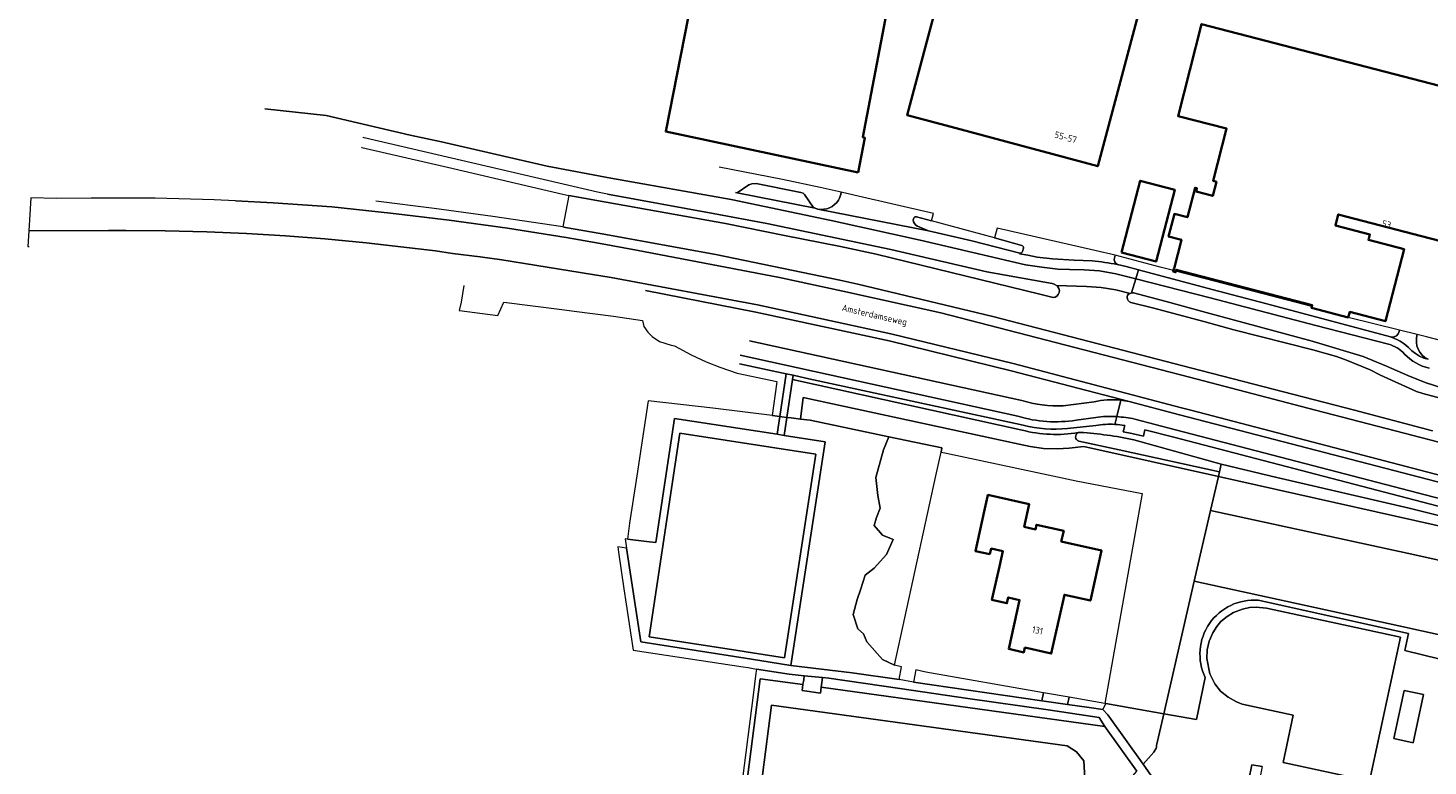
# Model space of a CAD drawing. Header units: metres. Extents: x 152391 to 157968, y 462336 to 467280.
# Tile 60 of 256: x 153026 to 153311, y 463941 to 464091. Entities that reach past the tile are written whole.
import ezdxf
from ezdxf.enums import TextEntityAlignment as Align

# ---------------------------------------------------------------- set-up
doc = ezdxf.new("R2010")
doc.units = ezdxf.units.M
doc.header["$LTSCALE"] = 0.75
for name, color, linetype, lineweight in [('B-WE-GR-BEPLANTING_CULTUUR_BOSPLANTSOEN-GV', 251, 'Continuous', 18), ('B-WE-GR-GROENVOORZIENING-GV', 251, 'Continuous', 18), ('B-WE-GR-HAAG-GV', 251, 'Continuous', 13), ('B-WE-GR-HOUTOPSTAND_LOOF-GV', 251, 'Continuous', 13), ('B-WE-OG-BEBOUWING-GV', 6, 'Continuous', 35), ('B-WE-OG-BEBOUWING-T18', 1, 'Continuous', 18), ('B-WE-OG-TERREIN_CULTUURSCHEIDING-GV', 251, 'Continuous', 18), ('B-WE-OG-TOPOGRAFIE-T18', 1, 'Continuous', 18), ('B-WE-OG-WATER-GV', 251, 'Continuous', 18), ('B-WE-VH-VERHARDING_ASFALT-GV', 251, 'Continuous', 18), ('B-WE-VH-VERHARDING_BETONSTRAATSTEEN-GV', 251, 'Continuous', 18), ('B-WE-VH-VERHARDING_TEGEL-GV', 251, 'Continuous', 18), ('B-WE-VH-VERHARDING_TEGEL_RUBBER-GV', 251, 'Continuous', 18)]:
    doc.layers.add(name, color=color, linetype=linetype, lineweight=lineweight)
doc.styles.add('NLCS-ISO-M750-T18', font='NLCS-ISO.ttf', dxfattribs={"height": 1.35})

msp = doc.modelspace()

# ---------------------------------------------------------------- linework, layer by layer
at = {"layer": 'B-WE-GR-BEPLANTING_CULTUUR_BOSPLANTSOEN-GV'}
for points in [[(153228.03, 464009.29), (153181.36, 464019.56), (153180.22, 464011.86)], [(153180.22, 464011.86), (153181.1, 464011.76), (153183.01, 464011.52), (153183.57, 464015.9), (153227.44, 464006.4), (153229.67, 464005.93), (153232.41, 464005.56), (153235.2, 464005.46), (153237.61, 464005.62), (153240.59, 464005.94), (153267.94, 463999.83), (153268.17, 464000.82), (153247.79, 464005.3), (153239.57, 464007.04)], [(153268.39, 464001.79), (153268.17, 464000.82), (153267.94, 463999.83), (153323.58, 463987.4), (153322.17, 463980.78), (153319.09, 463966.32), (153320.85, 463965.93), (153322.51, 463965.57), (153325.59, 463980.03), (153325.87, 463981.34), (153326, 463984.64)], [(153320.86, 463989.9), (153306.72, 463993.45), (153279.81, 463999.64), (153268.53, 464002.39), (153268.39, 464001.79)]]:
    msp.add_lwpolyline(points, dxfattribs=at)
for points in [[(153244.84, 463953.76), (153245.07, 463953.72), (153256.84, 463951.65), (153263.04, 463978.57), (153266.36, 463992.98), (153267.94, 463999.83), (153240.59, 464005.94), (153237.61, 464005.62), (153235.2, 464005.46), (153232.41, 464005.56), (153229.67, 464005.93), (153227.44, 464006.4), (153183.57, 464015.9), (153183.01, 464011.52), (153184.95, 464011.28), (153200.96, 464007.92), (153211.75, 464005.66), (153211.58, 464004.82), (153212.36, 464004.66), (153234.31, 464000), (153239.06, 463998.99), (153252.44, 463996.43)], [(153202.08, 463961.53), (153210.52, 464000), (153211.58, 464004.82), (153211.75, 464005.66), (153200.96, 464007.92), (153199.85, 464005.26), (153198.33, 463999.67), (153198.75, 463995.99), (153199.17, 463993.41), (153198.43, 463991.56), (153198, 463989.89), (153199.68, 463987.94), (153201.83, 463987.09), (153200.51, 463984.02), (153198, 463981.21), (153196.12, 463979.79), (153195.22, 463976.84), (153194.53, 463974.89), (153193.74, 463971.84), (153194.69, 463968.94), (153195.8, 463967.89), (153196.48, 463966.25), (153199.7, 463962.67)], [(153322.17, 463980.78), (153323.58, 463987.4), (153267.94, 463999.83), (153266.36, 463992.98), (153307.86, 463983.94)], [(153319.09, 463966.32), (153322.17, 463980.78), (153307.86, 463983.94), (153266.36, 463992.98), (153263.04, 463978.57), (153304.62, 463969.52)], [(153205.03, 463936.45), (153242.92, 463930.66), (153240.62, 463933.16), (153240.02, 463935.71), (153240.79, 463938.49), (153240.62, 463942.07), (153239.09, 463943.89), (153237.21, 463945.12), (153177.13, 463953.38), (153169.82, 463896.53), (153195.56, 463893.08), (153196.5, 463895.78), (153200.25, 463906.68)]]:
    msp.add_lwpolyline(points, close=True, dxfattribs=at)
for points in [[(153239.48, 464008.77, -0.103959), (153228.03, 464009.29)], [(153239.57, 464007.04, -0.7084), (153239.48, 464008.77)]]:
    msp.add_lwpolyline(points, format="xyb", dxfattribs=at)
at = {"layer": 'B-WE-GR-GROENVOORZIENING-GV'}
for points in [[(153235.03, 464038.69), (153234.59, 464038.92), (153234.13, 464039.1), (153220.88, 464041.43), (153201.35, 464045.96), (153176.13, 464051.24), (153165.28, 464053.3), (153143.8, 464057.25), (153141.71, 464057.63), (153094.3, 464068.68), (153094.11, 464068.71)], [(153093.74, 464066.75), (153093.85, 464066.72), (153111.28, 464062.69), (153134.66, 464057.24), (153135.9, 464056.98), (153137.07, 464056.74), (153143.49, 464055.6), (153167.74, 464051.29), (153179.75, 464048.83), (153191.14, 464046.59), (153198.38, 464045.04), (153231.66, 464036.89), (153234.34, 464036.24)], [(153068.13, 464055.88), (153075.79, 464055.49), (153087.72, 464054.65), (153099.68, 464053.39), (153111.58, 464051.97), (153123.46, 464050.3), (153135.34, 464048.45), (153141.91, 464047.26), (153149.69, 464045.85), (153178.71, 464040.31), (153191.62, 464037.55), (153211.51, 464033.12), (153256.29, 464021.56), (153262.05, 464020.05), (153287.72, 464013.33), (153314.62, 464006.36)], [(153311.44, 464009.14), (153295.61, 464013.36), (153262.54, 464021.9), (153239.82, 464027.78), (153222.11, 464032.4), (153194.65, 464038.94), (153190.98, 464039.78), (153165.82, 464045), (153142.28, 464049.22), (153135.26, 464050.48), (153134.69, 464050.56), (153120.43, 464052.68), (153108.54, 464054.3), (153096.69, 464055.81)], [(153313.38, 464000), (153262.34, 464013.31), (153260.42, 464013.81), (153226.23, 464022.82), (153201.39, 464028.88), (153174.23, 464034.74), (153144.52, 464040.31), (153140.71, 464040.92), (153122.27, 464043.86), (153117.86, 464044.48), (153112.29, 464045.18), (153108.81, 464045.74), (153094.73, 464047.35), (153086.34, 464048.16), (153078.32, 464048.76), (153070.36, 464049.21), (153062.35, 464049.54), (153053.89, 464049.77), (153045.87, 464049.85), (153042.36, 464049.83), (153026.17, 464049.79), (153025.97, 464046.61), (153026.19, 464046.62)], [(153151.49, 464037.67), (153173.94, 464033.27), (153201.05, 464027.41), (153225.86, 464021.36), (153249.8, 464015.08), (153260.06, 464012.41), (153355.79, 463987.56)], [(153249.42, 464036.44), (153249.4, 464036.22)], [(153265.49, 464033.21), (153257.31, 464035.45), (153250.69, 464037.16)], [(153250.16, 464035.22), (153254.54, 464034.11), (153264.99, 464031.32), (153271.11, 464029.68), (153287.12, 464025.58), (153291.98, 464024.25), (153294.01, 464023.52), (153298.79, 464021.54), (153300.91, 464020.48), (153308.25, 464017.15), (153309.48, 464016.74), (153332.26, 464010.64)], [(153315.9, 464017.06), (153309.97, 464018.97), (153306.44, 464020.38), (153302.11, 464022.28), (153297.4, 464024.23), (153286.99, 464027.34), (153265.49, 464033.21)]]:
    msp.add_lwpolyline(points, dxfattribs=at)
for points in [[(153234.34, 464036.24, 0.73012), (153235.03, 464038.69)], [(153249.4, 464036.22, 0.348091), (153250.16, 464035.22)], [(153250, 464037.05, 0.24225), (153249.42, 464036.44)], [(153250.3, 464037.18, 0.109157), (153250, 464037.05)], [(153250.69, 464037.16, 0.133704), (153250.3, 464037.18)]]:
    msp.add_lwpolyline(points, format="xyb", dxfattribs=at)
at = {"layer": 'B-WE-GR-HAAG-GV'}
for points in [[(153235.03, 464038.69), (153234.59, 464038.92), (153234.13, 464039.1), (153220.88, 464041.43), (153201.35, 464045.96), (153176.13, 464051.24), (153165.28, 464053.3), (153143.8, 464057.25), (153141.71, 464057.63), (153094.3, 464068.68), (153094.11, 464068.71)], [(153093.74, 464066.75), (153093.85, 464066.72), (153111.28, 464062.69), (153134.66, 464057.24), (153135.9, 464056.98), (153137.07, 464056.74), (153143.49, 464055.6), (153167.74, 464051.29), (153179.75, 464048.83), (153191.14, 464046.59), (153198.38, 464045.04), (153231.66, 464036.89), (153234.34, 464036.24)], [(153311.44, 464009.14), (153295.61, 464013.36), (153262.54, 464021.9), (153239.82, 464027.78), (153222.11, 464032.4), (153194.65, 464038.94), (153190.98, 464039.78), (153165.82, 464045), (153142.28, 464049.22), (153135.26, 464050.48), (153134.69, 464050.56), (153120.43, 464052.68), (153108.54, 464054.3), (153096.69, 464055.81)], [(153313.38, 464000), (153262.34, 464013.31), (153260.42, 464013.81), (153226.23, 464022.82), (153201.39, 464028.88), (153174.23, 464034.74), (153144.52, 464040.31), (153140.71, 464040.92), (153122.27, 464043.86), (153117.86, 464044.48), (153112.29, 464045.18), (153108.81, 464045.74), (153094.73, 464047.35), (153086.34, 464048.16), (153078.32, 464048.76), (153070.36, 464049.21), (153062.35, 464049.54), (153053.89, 464049.77), (153045.87, 464049.85), (153042.36, 464049.83), (153026.17, 464049.79), (153025.97, 464046.61), (153026.19, 464046.62)], [(153141.91, 464047.26), (153149.69, 464045.85), (153178.71, 464040.31), (153191.62, 464037.55), (153211.51, 464033.12), (153256.29, 464021.56), (153262.05, 464020.05), (153287.72, 464013.33), (153314.62, 464006.36)], [(153151.49, 464037.67), (153173.94, 464033.27), (153201.05, 464027.41), (153225.86, 464021.36), (153249.8, 464015.08)], [(153249.42, 464036.44), (153249.4, 464036.22)], [(153315.9, 464017.06), (153309.97, 464018.97), (153306.44, 464020.38), (153302.11, 464022.28), (153297.4, 464024.23), (153286.99, 464027.34), (153265.49, 464033.21), (153257.31, 464035.45), (153250.69, 464037.16)], [(153250.16, 464035.22), (153254.54, 464034.11), (153264.99, 464031.32), (153271.11, 464029.68), (153287.12, 464025.58), (153291.98, 464024.25), (153294.01, 464023.52), (153298.79, 464021.54), (153300.91, 464020.48), (153308.25, 464017.15), (153309.48, 464016.74), (153332.26, 464010.64)], [(153249.8, 464015.08), (153260.06, 464012.41), (153355.79, 463987.56)]]:
    msp.add_lwpolyline(points, dxfattribs=at)
for points in [[(153234.34, 464036.24, 0.73012), (153235.03, 464038.69)], [(153249.4, 464036.22, 0.348091), (153250.16, 464035.22)], [(153250, 464037.05, 0.24225), (153249.42, 464036.44)], [(153250.3, 464037.18, 0.109157), (153250, 464037.05)], [(153250.69, 464037.16, 0.133704), (153250.3, 464037.18)]]:
    msp.add_lwpolyline(points, format="xyb", dxfattribs=at)
at = {"layer": 'B-WE-GR-HOUTOPSTAND_LOOF-GV'}
msp.add_lwpolyline([(153305.72, 463956.39), (153303.61, 463946.61), (153307.52, 463945.77), (153309.63, 463955.54)], close=True, dxfattribs=at)
at = {"layer": 'B-WE-OG-BEBOUWING-GV'}
for points in [[(153194.76, 464061.65), (153196.09, 464068.67), (153195.67, 464068.81), (153200.21, 464092.58), (153210.55, 464144.99), (153197.2, 464147.62), (153195.84, 464140.73), (153170.49, 464145.73), (153170.45, 464145.54), (153167.06, 464128.25), (153155.6, 464069.93)], [(153214.65, 464070.6), (153227.49, 464067.17), (153243.43, 464062.91), (153253.83, 464101.83), (153215.07, 464112.18), (153204.68, 464073.26)], [(153248.25, 464045.35), (153255.29, 464043.52), (153259.09, 464058.12), (153252.05, 464059.95)], [(153221.52, 463984.05), (153221.78, 463985.22), (153224.14, 463984.69), (153223.45, 463981.6), (153221.92, 463974.78), (153222.19, 463974.72), (153224.95, 463974.1), (153225.22, 463975.28), (153227.55, 463974.76), (153225.32, 463964.82), (153228.39, 463964.13), (153228.61, 463965.09), (153233.98, 463963.89), (153236.66, 463975.84), (153241.94, 463974.66), (153244.21, 463984.82), (153236.02, 463986.65), (153236.5, 463988.82), (153231.01, 463990.05), (153230.8, 463989.12), (153228.48, 463989.64), (153229.51, 463994.24), (153221.11, 463996.12), (153221.04, 463995.79), (153220.36, 463992.78), (153218.56, 463984.72)]]:
    msp.add_lwpolyline(points, close=True, dxfattribs=at)
msp.add_lwpolyline([(153325.98, 464075.82), (153264.52, 464091.77), (153259.77, 464073.09), (153269.63, 464070.56), (153266.87, 464059.94), (153267.56, 464059.76), (153266.8, 464056.86), (153263.42, 464057.74), (153263.6, 464058.42), (153263.2, 464058.52), (153261.64, 464052.52), (153259, 464053.21), (153257.81, 464048.65), (153260.45, 464047.96), (153258.94, 464042.13), (153258.92, 464042.07), (153258.83, 464041.72), (153258.77, 464041.5), (153259.24, 464041.37), (153259.3, 464041.59), (153259.38, 464041.88), (153287.04, 464034.67), (153286.96, 464034.37), (153286.9, 464034.12), (153294.36, 464032.18), (153294.65, 464033.3), (153301.89, 464031.42), (153305.7, 464046.04), (153298.46, 464047.92), (153298.76, 464049.05), (153291.74, 464050.88), (153292.32, 464053.1), (153309.27, 464048.7), (153339.91, 464040.75)], dxfattribs=at)
at = {"layer": 'B-WE-OG-TERREIN_CULTUURSCHEIDING-GV'}
for points in [[(153114.54, 464038.68), (153114.05, 464035.31), (153113.65, 464033.59), (153113.7, 464033.58), (153121.45, 464032.57), (153122.7, 464035.3), (153134.46, 464033.82), (153136.98, 464033.48), (153144.96, 464032.41), (153150.91, 464031.53), (153151.19, 464030.32), (153151.94, 464029.2), (153152.82, 464028.3), (153154.32, 464027.26), (153156.7, 464026.54), (153157.41, 464026.38), (153160.78, 464024.56), (153163.85, 464023.16), (153166.64, 464022.05), (153170.1, 464020.88), (153178.2, 464019.13), (153178.14, 464018.63), (153177.24, 464012.23), (153178.78, 464012.04)], [(153249.8, 464015.08), (153225.86, 464021.36), (153201.05, 464027.41), (153173.94, 464033.27), (153151.49, 464037.67)], [(153172.67, 464027.41), (153227.97, 464015.29)], [(153178.78, 464012.04), (153180.11, 464020.73), (153170.62, 464022.78)], [(153184.07, 464019.87), (153181.49, 464020.43), (153181.36, 464019.56), (153228.03, 464009.29)], [(153228.28, 464010.31), (153184.07, 464019.87)], [(153236.43, 464014.25), (153242.68, 464015.03)], [(153243.04, 464010.22), (153237.27, 464009.61)], [(153250.75, 464007.34), (153268.53, 464002.39), (153279.81, 463999.64), (153306.72, 463993.45), (153320.86, 463989.9), (153327.4, 463988.5), (153327.7, 463989.92), (153258.86, 464007.85), (153253.03, 464009.37), (153252.74, 464008.07), (153250.37, 464008.57), (153248.59, 464008.95), (153248.92, 464010.24)], [(153319.09, 463966.32), (153304.62, 463969.52), (153263.04, 463978.57), (153256.84, 463951.65), (153263.53, 463950.48), (153265.28, 463959.02)], [(153296.82, 463938.39), (153281.15, 463941.78), (153283.18, 463951.36), (153272.75, 463953.61), (153271.61, 463954.06), (153269.91, 463955), (153268.39, 463956.28), (153267.2, 463957.77), (153266.19, 463959.8), (153265.57, 463962.91), (153265.69, 463964.66), (153266.08, 463966.42), (153266.83, 463968.07), (153267.63, 463969.36), (153268.48, 463970.37), (153269.71, 463971.45), (153271, 463972.2), (153272.83, 463972.94), (153274.28, 463973.27), (153275.64, 463973.34), (153277.7, 463973.14), (153305, 463967.22), (153298.67, 463937.99)], [(153319.69, 463961.13), (153305.82, 463964.53), (153306.58, 463967.98), (153276.07, 463974.71)], [(153276.07, 463974.71), (153306.58, 463967.98), (153305.82, 463964.53), (153319.69, 463961.13), (153320.85, 463965.93), (153319.09, 463966.32)], [(153265.28, 463959.02), (153263.53, 463950.48), (153256.84, 463951.65), (153255.35, 463945.22), (153255.33, 463945.1), (153255.41, 463944.97), (153255.28, 463944.65), (153254.86, 463943.87), (153252.66, 463941.39), (153254.85, 463938.32), (153272.35, 463934.62), (153273.52, 463935.31), (153274.78, 463941.28), (153276.87, 463940.96), (153275.62, 463934.92), (153276.25, 463933.8)]]:
    msp.add_lwpolyline(points, dxfattribs=at)
for points in [[(153178.23, 464008.45), (153178.78, 464012.04), (153177.24, 464012.23), (153165.17, 464013.72), (153152.01, 464015.25), (153149.71, 464000), (153148.27, 463990.39), (153147.87, 463987.16), (153151.72, 463986.68), (153153.61, 463986.42), (153157.38, 464011.67)], [(153203.05, 463958.65), (153203.55, 463961.21), (153202.08, 463961.53), (153199.7, 463962.67), (153196.48, 463966.25), (153195.8, 463967.89), (153194.69, 463968.94), (153193.74, 463971.84), (153194.53, 463974.89), (153195.22, 463976.84), (153196.12, 463979.79), (153198, 463981.21), (153200.51, 463984.02), (153201.83, 463987.09), (153199.68, 463987.94), (153198, 463989.89), (153198.43, 463991.56), (153199.17, 463993.41), (153198.75, 463995.99), (153198.33, 463999.67), (153199.85, 464005.26), (153200.96, 464007.92), (153184.95, 464011.28), (153183.01, 464011.52), (153181.1, 464011.76), (153180.22, 464011.86), (153179.89, 464009.58), (153179.69, 464008.22), (153188.01, 464006.93), (153181.05, 463961.47), (153193.54, 463959.98)], [(153183.51, 463957.57), (153183.65, 463958.54), (153183.76, 463959.39), (153180.67, 463959.72), (153174.04, 463960.7), (153173.94, 463959.88), (153173.37, 463955.45), (153165.65, 463895.07), (153166.59, 463894.94), (153174.8, 463958.77)], [(153187.49, 463959), (153187.36, 463958.03), (153187.23, 463957.05), (153244.9, 463949.09), (153243.69, 463950.89), (153233.37, 463952.48), (153217.05, 463954.77), (153203.17, 463956.79), (153188.76, 463958.86)], [(153232.08, 463954.3), (153232.43, 463955.94), (153208.51, 463960.14), (153206.46, 463960.58), (153205.96, 463958.08)], [(153187.23, 463957.05), (153187.06, 463955.85), (153183.35, 463956.36), (153183.51, 463957.57), (153174.8, 463958.77), (153166.59, 463894.94), (153169.57, 463894.55), (153169.82, 463896.53), (153177.13, 463953.38), (153237.21, 463945.12), (153239.09, 463943.89), (153240.62, 463942.07), (153240.79, 463938.49), (153240.02, 463935.71), (153240.62, 463933.16), (153242.92, 463930.66), (153246.9, 463928.81), (153246.85, 463926.03), (153249.26, 463937.57), (153251.39, 463939.97), (153244.9, 463949.09)], [(153305.72, 463956.39), (153309.63, 463955.54), (153307.52, 463945.77), (153303.61, 463946.61)], [(153232.43, 463955.94), (153232.08, 463954.3), (153237.28, 463953.55), (153237.61, 463955.03)], [(153244.45, 463952.51), (153244.73, 463953.05), (153245.07, 463953.72), (153244.84, 463953.76), (153237.61, 463955.03), (153237.28, 463953.55), (153241.66, 463952.91)], [(153252.66, 463941.39), (153254.86, 463943.87), (153255.28, 463944.65), (153255.41, 463944.97), (153255.33, 463945.1), (153255.35, 463945.22), (153256.84, 463951.65), (153245.07, 463953.72), (153244.73, 463953.05), (153244.45, 463952.51), (153245.49, 463951.43)]]:
    msp.add_lwpolyline(points, close=True, dxfattribs=at)
for points in [[(153227.97, 464015.29, 0.087405), (153236.43, 464014.25)], [(153242.68, 464015.03, -0.083817), (153248.09, 464015.35)], [(153248.09, 464015.35, -0.02678), (153249.8, 464015.08)], [(153237.27, 464009.61, -0.091454), (153228.28, 464010.31)], [(153246.92, 464010.46, 0.056963), (153243.04, 464010.22)], [(153248.92, 464010.24, 0.029923), (153246.92, 464010.46)], [(153228.03, 464009.29, 0.103959), (153239.48, 464008.77)], [(153239.48, 464008.77, -0.115074), (153239.88, 464008.83)], [(153239.88, 464008.83, -0.033012), (153250.75, 464007.34)], [(153276.07, 463974.71, 0.578163), (153265.28, 463959.02)], [(153265.28, 463959.02, -0.578163), (153276.07, 463974.71)]]:
    msp.add_lwpolyline(points, format="xyb", dxfattribs=at)
at = {"layer": 'B-WE-OG-WATER-GV'}
for points in [[(153239.48, 464008.77, 0.7084), (153239.57, 464007.04)], [(153239.88, 464008.83, 0.115074), (153239.48, 464008.77)], [(153250.75, 464007.34, 0.033012), (153239.88, 464008.83)]]:
    msp.add_lwpolyline(points, format="xyb", dxfattribs=at)
for points in [[(153268.17, 464000.82), (153268.39, 464001.79), (153268.53, 464002.39), (153250.75, 464007.34)], [(153239.57, 464007.04), (153247.79, 464005.3), (153268.17, 464000.82)]]:
    msp.add_lwpolyline(points, dxfattribs=at)
at = {"layer": 'B-WE-VH-VERHARDING_ASFALT-GV'}
for points in [[(153314.62, 464006.36), (153287.72, 464013.33), (153262.05, 464020.05), (153256.29, 464021.56), (153211.51, 464033.12), (153191.62, 464037.55), (153178.71, 464040.31), (153149.69, 464045.85), (153141.91, 464047.26), (153135.34, 464048.45), (153123.46, 464050.3), (153111.58, 464051.97), (153099.68, 464053.39), (153087.72, 464054.65), (153075.79, 464055.49), (153068.13, 464055.88), (153063.8, 464056.09), (153051.82, 464056.39), (153042.82, 464056.42), (153038.82, 464056.44), (153031.8, 464056.36), (153026.54, 464056.47), (153026.17, 464049.79), (153042.36, 464049.83), (153045.87, 464049.85), (153053.89, 464049.77), (153062.35, 464049.54), (153070.36, 464049.21), (153078.32, 464048.76), (153086.34, 464048.16), (153094.73, 464047.35), (153108.81, 464045.74), (153112.29, 464045.18), (153117.86, 464044.48), (153122.27, 464043.86), (153140.71, 464040.92), (153144.52, 464040.31), (153174.23, 464034.74), (153201.39, 464028.88), (153226.23, 464022.82), (153260.42, 464013.81), (153262.34, 464013.31), (153313.38, 464000)], [(153234.34, 464036.24), (153231.66, 464036.89), (153198.38, 464045.04), (153191.14, 464046.59), (153179.75, 464048.83), (153167.74, 464051.29), (153143.49, 464055.6), (153137.07, 464056.74), (153135.9, 464056.98), (153134.69, 464050.56), (153135.26, 464050.48), (153142.28, 464049.22), (153165.82, 464045), (153190.98, 464039.78), (153194.65, 464038.94), (153222.11, 464032.4), (153239.82, 464027.78), (153262.54, 464021.9), (153295.61, 464013.36), (153311.44, 464009.14)], [(153250, 464037.05), (153247.09, 464037.8), (153244.11, 464038.27), (153241.11, 464038.48), (153235.03, 464038.69)], [(153249.4, 464036.22), (153249.42, 464036.44)], [(153480.09, 463972.33), (153479.98, 463972.36), (153479.92, 463972.37), (153477.26, 463972.9), (153476.21, 463973.11), (153452.37, 463979.33), (153450.48, 463979.81), (153411.06, 463990.23), (153385.66, 463996.71), (153377.39, 463998.82), (153377.08, 463998.91), (153372.9, 464000), (153332.26, 464010.64), (153309.48, 464016.74), (153308.25, 464017.15), (153300.91, 464020.48), (153298.79, 464021.54), (153294.01, 464023.52), (153291.98, 464024.25), (153287.12, 464025.58), (153271.11, 464029.68), (153264.99, 464031.32), (153254.54, 464034.11), (153250.16, 464035.22)], [(153227.97, 464015.29), (153172.67, 464027.41)], [(153170.71, 464024.5), (153227.19, 464012.11)], [(153227.19, 464012.11), (153170.71, 464024.5)], [(153170.62, 464022.78), (153180.11, 464020.73), (153181.49, 464020.43), (153184.07, 464019.87), (153228.28, 464010.31)], [(153242.68, 464015.03), (153236.43, 464014.25)], [(153248.09, 464015.35), (153247.29, 464012.02)], [(153247.29, 464012.02), (153248.09, 464015.35)], [(153355.79, 463987.56), (153260.06, 464012.41), (153249.8, 464015.08)], [(153237.27, 464009.61), (153243.04, 464010.22)], [(153239.07, 464011.31), (153243.01, 464011.87)], [(153243.01, 464011.87), (153239.07, 464011.31)], [(153247.29, 464012.02), (153246.92, 464010.46)], [(153246.92, 464010.46), (153247.29, 464012.02)], [(153248.92, 464010.24), (153248.59, 464008.95), (153250.37, 464008.57), (153252.74, 464008.07), (153253.03, 464009.37), (153258.86, 464007.85), (153327.7, 463989.92), (153329.32, 463989.49), (153354.14, 463983.11)], [(153250.95, 464011.52), (153259.26, 464009.35), (153354.48, 463984.54), (153358.76, 463983.44), (153362.57, 463982.35), (153365.45, 463981.46)], [(153365.45, 463981.46), (153362.57, 463982.35), (153358.76, 463983.44), (153354.48, 463984.54), (153259.26, 464009.35), (153250.95, 464011.52)], [(153254.85, 463938.32), (153252.66, 463941.39), (153245.49, 463951.43), (153244.45, 463952.51), (153241.66, 463952.91), (153237.28, 463953.55), (153232.08, 463954.3), (153205.96, 463958.08), (153203.05, 463958.65), (153193.54, 463959.98), (153181.05, 463961.47), (153174.75, 463962.46), (153171.77, 463962.93), (153150.58, 463966.26), (153147.62, 463985.33), (153145.84, 463985.55), (153145.99, 463984.49), (153147.11, 463977.05), (153148.98, 463964.61), (153171.37, 463961.21), (153172.36, 463961.05), (153174.04, 463960.7), (153180.67, 463959.72), (153183.76, 463959.39), (153187.49, 463959), (153188.76, 463958.86), (153203.17, 463956.79), (153217.05, 463954.77), (153233.37, 463952.48), (153243.69, 463950.89), (153244.9, 463949.09), (153251.39, 463939.97)], [(153276.87, 463940.96), (153274.78, 463941.28), (153273.52, 463935.31)]]:
    msp.add_lwpolyline(points, dxfattribs=at)
for points in [[(153235.03, 464038.69, -0.73012), (153234.34, 464036.24)], [(153250.16, 464035.22, -0.348091), (153249.4, 464036.22)], [(153249.42, 464036.44, -0.24225), (153250, 464037.05)], [(153236.43, 464014.25, -0.087405), (153227.97, 464015.29)], [(153248.09, 464015.35, 0.083817), (153242.68, 464015.03)], [(153249.8, 464015.08, 0.02678), (153248.09, 464015.35)], [(153227.19, 464012.11, 0.113643), (153239.07, 464011.31)], [(153239.07, 464011.31, -0.113643), (153227.19, 464012.11)], [(153228.28, 464010.31, 0.091454), (153237.27, 464009.61)], [(153243.01, 464011.87, -0.047015), (153247.29, 464012.02)], [(153247.29, 464012.02, 0.047015), (153243.01, 464011.87)], [(153243.04, 464010.22, -0.056963), (153246.92, 464010.46)], [(153246.92, 464010.46, -0.029923), (153248.92, 464010.24)], [(153247.29, 464012.02, -0.040439), (153250.95, 464011.52)], [(153250.95, 464011.52, 0.040439), (153247.29, 464012.02)]]:
    msp.add_lwpolyline(points, format="xyb", dxfattribs=at)
msp.add_lwpolyline([(153296.82, 463938.39), (153298.67, 463937.99), (153305, 463967.22), (153277.7, 463973.14), (153275.64, 463973.34), (153274.28, 463973.27), (153272.83, 463972.94), (153271, 463972.2), (153269.71, 463971.45), (153268.48, 463970.37), (153267.63, 463969.36), (153266.83, 463968.07), (153266.08, 463966.42), (153265.69, 463964.66), (153265.57, 463962.91), (153266.19, 463959.8), (153267.2, 463957.77), (153268.39, 463956.28), (153269.91, 463955), (153271.61, 463954.06), (153272.75, 463953.61), (153283.18, 463951.36), (153281.15, 463941.78)], close=True, dxfattribs=at)
at = {"layer": 'B-WE-VH-VERHARDING_BETONSTRAATSTEEN-GV'}
for points in [[(153250.3, 464037.18), (153251.16, 464040.03), (153247.12, 464041.06), (153243.76, 464041.67), (153240.64, 464041.85), (153237.67, 464041.92), (153235.33, 464042.01), (153232.04, 464042.36), (153228.75, 464042.85), (153207.33, 464047.88), (153189.25, 464051.86), (153168.9, 464056.13), (153144.42, 464060.49), (153131.48, 464062.89), (153110.02, 464067.84), (153103.63, 464069.22), (153086.6, 464073.18), (153074.12, 464074.59)], [(153143.8, 464057.25), (153165.28, 464053.3), (153176.13, 464051.24), (153201.35, 464045.96), (153220.88, 464041.43), (153234.13, 464039.1), (153234.59, 464038.92), (153235.03, 464038.69), (153241.11, 464038.48), (153244.11, 464038.27), (153247.09, 464037.8), (153250, 464037.05)], [(153206.56, 464052.64), (153209.63, 464051.78), (153210.04, 464053.3), (153193.85, 464057.01), (153191.3, 464057.6)], [(153186.56, 464054.19), (153209.02, 464049.8), (153206.8, 464050.75)], [(153205.94, 464052), (153206.02, 464052.32)], [(153246.82, 464044.26), (153246.96, 464044.82), (153242.82, 464045.77), (153222.99, 464050.32), (153222.46, 464048.35), (153227.99, 464046.8)], [(153227.65, 464045.23), (153227.54, 464045.12), (153229.23, 464044.84), (153231.09, 464044.43), (153234.22, 464044.07), (153238.64, 464043.79), (153242.27, 464043.68)], [(153228.32, 464046.27), (153228.15, 464045.56)], [(153302.91, 464028.24), (153277.81, 464034.92), (153266.7, 464037.88), (153251.72, 464041.87), (153251.16, 464040.03), (153266.26, 464036.15), (153287.76, 464030.53), (153302.5, 464026.72)], [(153302.5, 464026.72), (153287.76, 464030.53), (153266.26, 464036.15), (153251.16, 464040.03), (153250.3, 464037.18)], [(153250.69, 464037.16), (153257.31, 464035.45), (153265.49, 464033.21), (153286.99, 464027.34), (153297.4, 464024.23), (153302.11, 464022.28), (153306.44, 464020.38), (153309.97, 464018.97), (153315.9, 464017.06), (153375.6, 464001.27), (153380.53, 464000), (153386.16, 463998.55), (153403.11, 463994.19), (153438.33, 463985.02), (153451.06, 463981.58), (153454.12, 463980.56), (153454.39, 463980.07), (153454.2, 463979.47), (153453.48, 463979.16), (153452.37, 463979.33), (153476.21, 463973.11)], [(153310.56, 464023.67), (153309.69, 464023.92), (153308.84, 464024.34), (153308.04, 464024.83), (153307.28, 464025.41), (153306.59, 464026.05), (153306.06, 464026.53), (153305.48, 464026.97), (153304.88, 464027.37), (153304.25, 464027.71), (153303.17, 464028.18)], [(153303.17, 464028.18), (153304.25, 464027.71), (153304.88, 464027.37), (153305.48, 464026.97), (153306.06, 464026.53), (153306.59, 464026.05), (153307.28, 464025.41), (153308.04, 464024.83), (153308.84, 464024.34), (153309.69, 464023.92), (153310.56, 464023.67)], [(153308.31, 464028.59), (153308.34, 464028.69), (153304.76, 464029.59), (153304.69, 464029.32)]]:
    msp.add_lwpolyline(points, dxfattribs=at)
msp.add_lwpolyline([(153170.1, 464057.5), (153185.99, 464054.35), (153185.57, 464054.61), (153183.82, 464057.16), (153183.52, 464057.4), (153183.05, 464057.57), (153173.96, 464059.38), (153173.09, 464059.34), (153172.5, 464059.1)], close=True, dxfattribs=at)
for points in [[(153190.73, 464056.03, -0.309329), (153186.56, 464054.19)], [(153191.3, 464057.6, -0.103939), (153190.73, 464056.03)], [(153206.8, 464050.75, -0.303656), (153205.94, 464052)], [(153206.02, 464052.32, -0.424673), (153206.56, 464052.64)], [(153228.15, 464045.56, -0.357439), (153227.65, 464045.23)], [(153227.99, 464046.8, -0.456523), (153228.32, 464046.27)], [(153242.27, 464043.68, -0.019396), (153247.42, 464042.94)], [(153247.42, 464042.94, -0.373803), (153246.82, 464044.26)], [(153250, 464037.05, -0.109157), (153250.3, 464037.18)], [(153250.3, 464037.18, -0.133704), (153250.69, 464037.16)], [(153303.17, 464028.18, -0.045693), (153302.91, 464028.24)], [(153304.69, 464029.32, -0.389814), (153303.17, 464028.18)], [(153310.56, 464023.67, -0.353379), (153308.31, 464028.59)], [(153302.5, 464026.72, -0.151491), (153305.8, 464024.75)], [(153305.8, 464024.75, 0.151491), (153302.5, 464026.72)], [(153305.8, 464024.75, 0.160569), (153310.81, 464021.9)], [(153310.81, 464021.9, -0.160569), (153305.8, 464024.75)]]:
    msp.add_lwpolyline(points, format="xyb", dxfattribs=at)
at = {"layer": 'B-WE-VH-VERHARDING_TEGEL-GV'}
for points in [[(153074.12, 464074.59), (153086.6, 464073.18), (153103.63, 464069.22), (153110.02, 464067.84), (153131.48, 464062.89), (153144.42, 464060.49), (153168.9, 464056.13), (153189.25, 464051.86), (153207.33, 464047.88), (153228.75, 464042.85), (153232.04, 464042.36), (153235.33, 464042.01), (153237.67, 464041.92), (153240.64, 464041.85), (153243.76, 464041.67), (153247.12, 464041.06), (153251.16, 464040.03), (153251.72, 464041.87), (153249.18, 464042.54), (153247.42, 464042.94)], [(153191.3, 464057.6), (153187.02, 464058.58), (153179.36, 464060.22), (153166.49, 464062.69)], [(153169.77, 464057.59), (153170.1, 464057.5), (153172.5, 464059.1), (153173.09, 464059.34), (153173.96, 464059.38), (153183.05, 464057.57), (153183.52, 464057.4), (153183.82, 464057.16), (153185.57, 464054.61), (153185.99, 464054.35), (153186.49, 464054.21), (153186.56, 464054.19)], [(153242.27, 464043.68), (153238.64, 464043.79), (153234.22, 464044.07), (153231.09, 464044.43), (153229.23, 464044.84), (153227.54, 464045.12), (153227.65, 464045.23), (153227.61, 464045.24), (153217.83, 464047.71), (153209.02, 464049.8), (153186.56, 464054.19), (153186.49, 464054.21), (153185.99, 464054.35), (153170.1, 464057.5), (153169.77, 464057.59)], [(153206.02, 464052.32), (153205.94, 464052)], [(153227.99, 464046.8), (153222.46, 464048.35), (153209.63, 464051.78), (153206.56, 464052.64)], [(153206.8, 464050.75), (153209.02, 464049.8), (153217.83, 464047.71), (153227.61, 464045.24), (153227.65, 464045.23)], [(153228.15, 464045.56), (153228.32, 464046.27)], [(153259.3, 464041.59), (153259.24, 464041.37), (153258.77, 464041.5), (153258.83, 464041.72), (153256.13, 464042.42), (153246.96, 464044.82), (153246.82, 464044.26)], [(153247.42, 464042.94), (153249.18, 464042.54), (153251.72, 464041.87), (153266.7, 464037.88), (153277.81, 464034.92), (153302.91, 464028.24)], [(153304.69, 464029.32), (153304.76, 464029.59), (153294.36, 464032.18), (153286.9, 464034.12), (153286.96, 464034.37), (153267.14, 464039.55), (153259.3, 464041.59)], [(153308.34, 464028.69), (153308.31, 464028.59)], [(153377.45, 464010.81), (153374.61, 464011.55), (153310.26, 464028.22), (153308.34, 464028.69)]]:
    msp.add_lwpolyline(points, dxfattribs=at)
for points in [[(153186.56, 464054.19, 0.309329), (153190.73, 464056.03)], [(153190.73, 464056.03, 0.103939), (153191.3, 464057.6)], [(153205.94, 464052, 0.303656), (153206.8, 464050.75)], [(153206.56, 464052.64, 0.424673), (153206.02, 464052.32)], [(153227.65, 464045.23, 0.357439), (153228.15, 464045.56)], [(153228.32, 464046.27, 0.456523), (153227.99, 464046.8)], [(153247.42, 464042.94, 0.019396), (153242.27, 464043.68)], [(153246.82, 464044.26, 0.373803), (153247.42, 464042.94)], [(153302.91, 464028.24, 0.045693), (153303.17, 464028.18)], [(153303.17, 464028.18, 0.389814), (153304.69, 464029.32)], [(153308.31, 464028.59, 0.353379), (153310.56, 464023.67)]]:
    msp.add_lwpolyline(points, format="xyb", dxfattribs=at)
for points in [[(153180.11, 464020.73), (153178.78, 464012.04), (153179.19, 464011.99), (153180.22, 464011.86), (153181.36, 464019.56), (153181.49, 464020.43)], [(153147.33, 463987.22), (153147.62, 463985.33), (153150.58, 463966.26), (153171.77, 463962.93), (153174.75, 463962.46), (153181.05, 463961.47), (153188.01, 464006.93), (153179.69, 464008.22), (153178.23, 464008.45), (153157.38, 464011.67), (153153.61, 463986.42), (153151.72, 463986.68), (153147.87, 463987.16)], [(153178.78, 464012.04), (153178.23, 464008.45), (153179.69, 464008.22), (153179.89, 464009.58), (153180.22, 464011.86), (153179.19, 464011.99)], [(153158.45, 464008.67), (153186.11, 464004.4), (153179.77, 463962.99), (153173.28, 463964.01), (153170.28, 463964.48), (153152.27, 463967.3)], [(153187.23, 463957.05), (153187.36, 463958.03), (153187.49, 463959), (153183.76, 463959.39), (153183.65, 463958.54), (153183.51, 463957.57), (153183.35, 463956.36), (153187.06, 463955.85)]]:
    msp.add_lwpolyline(points, close=True, dxfattribs=at)
at = {"layer": 'B-WE-VH-VERHARDING_TEGEL_RUBBER-GV'}
msp.add_lwpolyline([(153158.45, 464008.67), (153152.27, 463967.3), (153170.28, 463964.48), (153173.28, 463964.01), (153179.77, 463962.99), (153186.11, 464004.4)], close=True, dxfattribs=at)

# ---------------------------------------------------------------- texts
at = {"layer": 'B-WE-OG-BEBOUWING-T18', "style": 'NLCS-ISO-M750-T18'}
for s, rotation, p in [('55-57', 345, (153236.91, 464068.79)), ('53', 345.4, (153302.15, 464051.1)), ('131', 347.4, (153231.2, 463968.61))]:
    msp.add_text(s, height=1.35, rotation=rotation, dxfattribs=at).set_placement(p, align=Align.MIDDLE)
at = {"layer": 'B-WE-OG-TOPOGRAFIE-T18', "style": 'NLCS-ISO-M750-T18'}
msp.add_text('Amsterdamseweg', height=1.35, rotation=347, dxfattribs=at).set_placement((153198.01, 464032.5), align=Align.MIDDLE)

doc.saveas('drawing.dxf')
